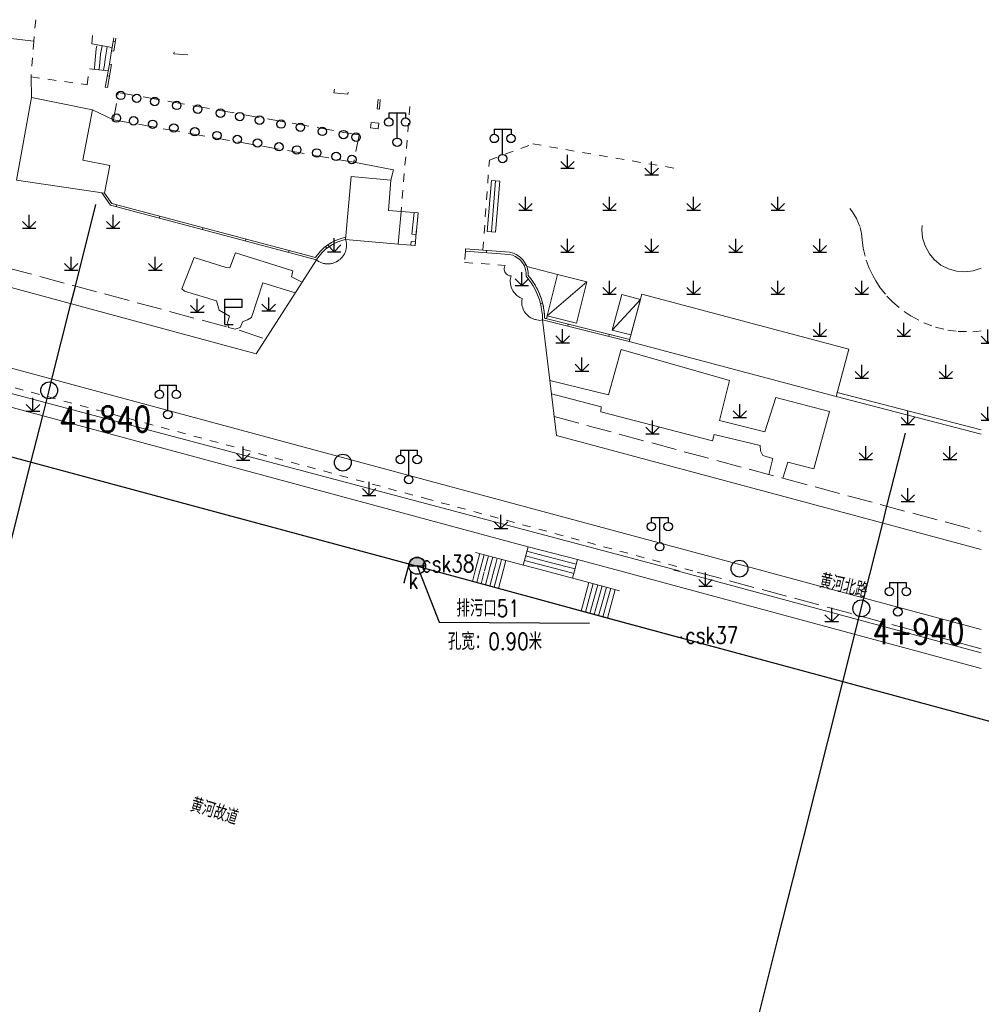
# Model space of a CAD drawing. Extents: x 39508475 to 39522402, y 3783947 to 3795549.
# Tile 97 of 256: x 39513886 to 39514000, y 3794448 to 3794566. Entities that reach past the tile are written whole.
import ezdxf
from ezdxf.enums import TextEntityAlignment as Align

# ---------------------------------------------------------------- set-up
doc = ezdxf.new("R2010")
doc.units = 0
doc.header["$PDSIZE"] = 0.2
for name, pattern in [('X0', [4, 3, -1]), ('X5', [3, 2, -1]), ('X6', [2, 1, -1])]:
    doc.linetypes.add(name, pattern=pattern)
doc.layers.get('0').update_dxf_attribs({"linetype": 'CONTINUOUS'})
for name, color, linetype in [('DLSS', 4, 'CONTINUOUS'), ('JCDL_DMX_F', 30, 'CONTINUOUS'), ('JCDL_JMDD', 1, 'CONTINUOUS'), ('JCDL_JMDD_F', 231, 'CONTINUOUS'), ('JCDL_JMDX_F', 231, 'CONTINUOUS'), ('JCDL_JTD_F', 100, 'CONTINUOUS'), ('JMD', 6, 'CONTINUOUS'), ('SXSS', 5, 'CONTINUOUS'), ('ZBTZ', 3, 'CONTINUOUS'), ('zdh', 7, 'CONTINUOUS'), ('排水孔', 4, 'CONTINUOUS'), ('断面线', 2, 'CONTINUOUS')]:
    doc.layers.add(name, color=color, linetype=linetype)
for name, color, linetype, lineweight in [('JCDL_JMDX', 1, 'CONTINUOUS', 0), ('JCDL_ZBX', 3, 'CONTINUOUS', 0), ('JCDL_ZBX_F', 7, 'CONTINUOUS', 0), ('TEXTL_ZJ', 7, 'CONTINUOUS', 0)]:
    doc.layers.add(name, color=color, linetype=linetype, lineweight=lineweight)
doc.styles.add('HZ', font='rs', dxfattribs={"width": 0.8, "bigfont": 'hztxt'})
doc.linetypes.add('10422', pattern='A,2,[150,AAA.SHX,S=1,R=0,X=0,Y=1],2,[177,AAA.SHX,S=1,R=0,X=0,Y=0.8],1e-09', length=4)
doc.linetypes.add('X19', pattern='A,4.5,[145,symbolx.shx,S=1,R=0,X=0,Y=1],4.5,-0.5,[146,symbolx.shx,S=1,R=0,X=0,Y=0],-0.5', length=10)
doc.linetypes.add('X23', pattern='A,8,-1,[148,symbolx.shx,S=1,R=0,X=0,Y=0],-1', length=10)
doc.linetypes.add('X4', pattern='A,0,-1e-09,[149,symbolx.shx,S=0.15,R=0,X=0,Y=0],-1.6', length=1.6)
doc.linetypes.add('X41', pattern='A,1,[18,symbolt.shx,S=1,R=0,X=0,Y=0],2,[8,symbolt.shx,S=1,R=0,X=0,Y=0],1', length=4)
doc.linetypes.add('X49', pattern='A,0,[5,symbolt.shx,S=1,R=0,X=0,Y=0],-10', length=10)
doc.linetypes.add('X67', pattern='A,1,[150,symbolx.shx,S=1,R=0,X=0,Y=1],2,[153,symbolx.shx,S=1,R=0,X=0,Y=0.8],2,[145,symbolx.shx,S=1,R=0,X=0,Y=0],0,[150,symbolx.shx,S=1,R=0,X=0,Y=1],2,[153,symbolx.shx,S=1,R=0,X=0,Y=0.8],2,[150,symbolx.shx,S=1,R=0,X=0,Y=1],0.5,-0.5,[146,symbolx.shx,S=1,R=0,X=0,Y=0],-0.5,0.5,[153,symbolx.shx,S=1,R=0,X=0,Y=0.8],1', length=12)

# ---------------------------------------------------------------- blocks, each defined once
blk = doc.blocks.new('9530003')
at = {"color": 0}
for p, q in [((0, 0), (0, 1.6)), ((-0.8, 0), (0.8, 0))]:
    blk.add_line(p, q, dxfattribs=at)
at = {"color": 0, "linetype": 'Continuous'}
for points in [[(0, 0), (-0.8, 0.8)], [(0, 0), (0.8, 0.8)]]:
    blk.add_lwpolyline(points, dxfattribs=at)
blk = doc.blocks.new('3521000')
at = {"color": 0}
for p, q in [((-1, 3.5), (1, 3.5)), ((0, 0.5), (0, 3.5))]:
    blk.add_line(p, q, dxfattribs=at)
at = {"color": 0, "linetype": 'Continuous', "flags": 128}
for points in [[(-1, 3.5), (-1, 2.9)], [(1, 3.5), (1, 2.9)]]:
    blk.add_lwpolyline(points, dxfattribs=at)
at = {"color": 0}
for centre in [(-1, 2.4), (1, 2.4), (0, 0)]:
    blk.add_circle(centre, 0.5, dxfattribs=at)
blk = doc.blocks.new('4564000')
at = {"color": 0}
for p, q in [((0, 3), (2, 3)), ((0, 0), (0, 3)), ((2, 3), (2, 2)), ((2, 2), (0, 2))]:
    blk.add_line(p, q, dxfattribs=at)
at = {"color": 0, "linetype": 'Continuous', "flags": 128}
blk.add_lwpolyline([(0, 0), (1, 0)], dxfattribs=at)
blk = doc.blocks.new('5820000')
at = {"color": 0, "linetype": 'Continuous'}
blk.add_circle((0, 0), 1, dxfattribs=at)
blk = doc.blocks.new('2382100')
at = {"color": 0, "linetype": 'Continuous'}
blk.add_circle((0, 0), 0.5, dxfattribs=at)

msp = doc.modelspace()

# ---------------------------------------------------------------- hatches: boundary and pattern name
at = {"layer": '排水孔', "linetype": 'Continuous'}
h = msp.add_hatch(color=256, dxfattribs=at)
edge = h.paths.add_edge_path()
edge.add_arc((39513932.91, 3794500.61), 1, 0, 180)
edge.add_line((39513931.91, 3794500.61), (39513932.91, 3794500.61))
edge.add_line((39513932.91, 3794500.61), (39513933.91, 3794500.61))

# ---------------------------------------------------------------- linework, layer by layer
msp.add_line((39513931.91, 3794500.61, 74.908), (39513933.91, 3794500.61, 74.908))
at = {"linetype": 'Continuous'}
for p, q in [((39513932.91, 3794500.61, 36.568), (39513935.52834, 3794493.90769, 0.006)), ((39513935.52834, 3794493.90769, 0.006), (39513953.41506, 3794493.7874, 0.006))]:
    msp.add_line(p, q, dxfattribs=at)
at = {"elevation": 36.568, "flags": 128}
msp.add_lwpolyline([(39513933.91, 3794500.61, 1), (39513931.91, 3794500.61), (39513932.91, 3794500.61)], format="xyb", close=True, dxfattribs=at)
at = {"linetype": 'Continuous', "elevation": 35.387, "flags": 128}
msp.add_lwpolyline([(39513931.371, 3794498.616), (39513931.95532, 3794500.78465)], dxfattribs=at)
at = {"layer": 'DLSS', "linetype": 'X6', "lineweight": 0}
for points in [[(39513887.55507, 3794565.59181), (39513887.32399, 3794563.05), (39513886.996, 3794558.78399), (39513893.665, 3794557.858), (39513893.94, 3794559.764)], [(39513894.226, 3794562.706), (39513894.34251, 3794564.01539)], [(39513932.05691, 3794555.25603), (39513930.991, 3794542.77501)], [(39513940.72682, 3794538.1567), (39513941.503, 3794548.88701), (39513946.669, 3794550.81199), (39513963.9405, 3794547.8509)], [(39513965.70559, 3794500.00555), (39513934.33725, 3794508.50717), (39513916.95732, 3794513.19098), (39513893.78387, 3794519.43527), (39513863.36872, 3794527.6309), (39513823.78074, 3794538.29823), (39513790.4689, 3794547.2744), (39513784.70434, 3794548.79452), (39513784.438, 3794545.53699)], [(39513984.36357, 3794543.10754), (39513984.64329, 3794542.78729), (39513985.1764, 3794541.91577), (39513985.58338, 3794540.87012), (39513985.74549, 3794540.13684), (39513985.8133, 3794539.40175), (39513985.95568, 3794538.41901), (39513986.32228, 3794536.97588), (39513986.66619, 3794536.04433), (39513987.087, 3794535.14487), (39513987.4472, 3794534.50203), (39513987.9768, 3794533.69863), (39513988.78169, 3794532.70356), (39513989.47376, 3794531.99135), (39513990.84433, 3794530.85618), (39513991.6966, 3794530.29437), (39513993.17657, 3794529.52774), (39513994.5725, 3794529.00926), (39513996.01897, 3794528.65541), (39513997.23044, 3794528.49121), (39513998.98577, 3794528.45885), (39513999.48121, 3794528.49319), (39514000, 3794528.55523)], [(39513992.96236, 3794541.11043), (39513992.91376, 3794540.62277), (39513993.01304, 3794539.62666), (39513993.30698, 3794538.66975), (39513993.78402, 3794537.78969), (39513994.42538, 3794537.0211), (39513995.20583, 3794536.39422), (39513996.09466, 3794535.93372), (39513997.0569, 3794535.65772), (39513998.05468, 3794535.57708), (39513999.04875, 3794535.69496), (39514000, 3794536.00675)], [(39513938.64601, 3794538.05699), (39513938.5349, 3794536.70262), (39513943.38399, 3794536.362), (39513943.30366, 3794536.17979), (39513943.26899, 3794535.98364), (39513943.27209, 3794535.85071), (39513943.31589, 3794535.6564), (39513943.35301, 3794535.5712), (39513943.51158, 3794535.35276), (39513943.66999, 3794535.22115), (39513943.8131, 3794535.15087), (39513943.87631, 3794535.13009), (39513944.00666, 3794535.10385), (39513944.073, 3794535.099), (39513944.00676, 3794534.79828), (39513943.98631, 3794534.5939), (39513943.97891, 3794534.39305), (39513944.03884, 3794533.98171), (39513944.0938, 3794533.7838), (39513944.20994, 3794533.49858), (39513944.30887, 3794533.31857), (39513944.43614, 3794533.13302), (39513944.7808, 3794532.77227), (39513945.11361, 3794532.54262), (39513945.29711, 3794532.45031), (39513945.392, 3794532.411), (39513945.3522, 3794532.12708), (39513945.35128, 3794531.93425), (39513945.36502, 3794531.7695), (39513945.3751, 3794531.62883), (39513945.45937, 3794531.28981), (39513945.53525, 3794531.09764), (39513945.68309, 3794530.82543), (39513945.75912, 3794530.71563), (39513946.0992, 3794530.35073), (39513946.25186, 3794530.23257), (39513946.42655, 3794530.12225), (39513946.5177, 3794530.07358), (39513946.80382, 3794529.95487), (39513946.90266, 3794529.92472), (39513946.98366, 3794529.90425), (39513947.51263, 3794529.8045), (39513947.824, 3794529.87601)]]:
    msp.add_lwpolyline(points, dxfattribs=at)
at = {"layer": 'DLSS', "linetype": 'Continuous', "lineweight": 20}
for points in [[(39513920.931, 3794537.002), (39513913.768, 3794525.815), (39513819.867, 3794551.23999)], [(39513974.05155, 3794500), (39513934.46, 3794510.67201), (39513863.047, 3794529.937)], [(39513947.824, 3794529.87601), (39513949.496, 3794516.118), (39513979.327, 3794508.11099), (39514000, 3794502.54519)], [(39514000, 3794493.01448), (39513984.172, 3794497.27201), (39513974.05155, 3794500)]]:
    msp.add_lwpolyline(points, dxfattribs=at)
at = {"layer": 'JCDL_DMX_F', "color": 3, "linetype": 'X41', "lineweight": 0}
for points in [[(39513784.438, 3794545.53699), (39513793.01801, 3794543.61199), (39513797.43, 3794542.832), (39513801.076, 3794542.04601), (39513943.886, 3794503.45699), (39513946.094, 3794502.88499)], [(39513951.98006, 3794501.3561), (39513957.00558, 3794500)], [(39513957.00559, 3794500), (39514000, 3794488.39829)]]:
    msp.add_lwpolyline(points, dxfattribs=at)
at = {"layer": 'JCDL_JMDX', "color": 6, "linetype": 'Continuous', "lineweight": 0}
for points in [[(39513896.83278, 3794563.43701), (39513896.578, 3794561.879)], [(39513894.749, 3794562.10475), (39513894.5345, 3794559.89825)], [(39513894.814, 3794562.49925), (39513894.749, 3794562.10475)], [(39513895.402, 3794562.2925), (39513895.272, 3794561.5035)], [(39513895.43562, 3794562.49811), (39513895.402, 3794562.2925)], [(39513895.99, 3794562.08575), (39513895.795, 3794560.90225)], [(39513896.04043, 3794562.39416), (39513895.99, 3794562.08575)], [(39513896.64524, 3794562.29021), (39513896.578, 3794561.879), (39513896.318, 3794560.301), (39513896.17759, 3794559.52311)], [(39513895.272, 3794561.5035), (39513895.129, 3794560.0325)], [(39513895.795, 3794560.90225), (39513895.7235, 3794560.16675)], [(39513894.5345, 3794559.89825), (39513894.4994, 3794559.70378)], [(39513895.129, 3794560.0325), (39513895.0588, 3794559.64356)], [(39513895.7235, 3794560.16675), (39513895.6182, 3794559.58333)], [(39513896.318, 3794560.301), (39513895.822, 3794557.553)], [(39513928.41972, 3794554.94573), (39513928.52819, 3794556.07559)], [(39513895.40272, 3794544.9828), (39513896.43076, 3794543.52031), (39513920.931, 3794537.002), (39513921.21419, 3794537.41865), (39513921.65071, 3794537.92896), (39513921.76957, 3794538.04767), (39513922.01817, 3794538.27361), (39513922.41639, 3794538.58222), (39513922.84185, 3794538.85204), (39513923.29078, 3794539.08068), (39513923.60115, 3794539.20923), (39513924.08028, 3794539.36494), (39513924.407, 3794539.443)], [(39513938.64601, 3794538.05699), (39513943.85397, 3794537.67079), (39513944.27505, 3794537.55682), (39513944.57389, 3794537.42317), (39513944.76204, 3794537.31239), (39513945.02389, 3794537.11593), (39513945.18286, 3794536.96627), (39513945.32785, 3794536.80303), (39513945.51665, 3794536.53559), (39513945.66782, 3794536.24581), (39513945.74597, 3794536.04133), (39513945.80652, 3794535.83161), (39513945.86083, 3794535.50863), (39513945.87355, 3794535.28951), (39513945.86763, 3794535.07222), (39513946.2496, 3794534.60074), (39513946.48381, 3794534.27001), (39513946.70078, 3794533.92772), (39513946.89995, 3794533.57478), (39513947.08079, 3794533.2121), (39513947.31667, 3794532.65193), (39513947.44973, 3794532.26913), (39513947.613, 3794531.678), (39513947.75796, 3794530.88639), (39513947.80007, 3794530.48333), (39513947.824, 3794529.87601), (39513958.1274, 3794527.30375)], [(39513948.38512, 3794530.35431), (39513953.10401, 3794534.41199)], [(39513956.11459, 3794528.66697), (39513959.45644, 3794532.29986)], [(39513940.3819, 3794502.07061), (39513939.81624, 3794500)], [(39513945.94976, 3794502.33535), (39513947.42025, 3794501.9493)], [(39513940.89475, 3794501.93051), (39513940.36737, 3794500)], [(39513941.4076, 3794501.79041), (39513940.91849, 3794500)], [(39513941.92045, 3794501.6503), (39513941.53233, 3794500.22959)], [(39513942.4333, 3794501.5102), (39513942.17456, 3794500.56306)], [(39513942.81678, 3794500.89653), (39513942.57819, 3794500)], [(39513942.94616, 3794501.3701), (39513942.81678, 3794500.89653)], [(39513943.45901, 3794501.23), (39513943.13166, 3794500)], [(39513945.6617, 3794501.23814), (39513950.07319, 3794500.07998)], [(39513945.80573, 3794501.78675), (39513948.74672, 3794501.01464)], [(39513947.42025, 3794501.9493), (39513951.83496, 3794500.80341)], [(39513948.74672, 3794501.01464), (39513951.68986, 3794500.25071)], [(39513939.81624, 3794500), (39513939.60566, 3794499.22918)], [(39513940.36737, 3794500), (39513940.24789, 3794499.56265)], [(39513940.89011, 3794499.89612), (39513940.51133, 3794498.47285)], [(39513941.47123, 3794500), (39513941.0273, 3794498.3319)], [(39513941.53233, 3794500.22959), (39513941.47123, 3794500)], [(39513942.02471, 3794500), (39513941.54326, 3794498.19094)], [(39513942.17456, 3794500.56306), (39513942.02471, 3794500)], [(39513942.57819, 3794500), (39513942.05923, 3794498.04999)], [(39513950.07319, 3794500.07998), (39513950.38134, 3794500)], [(39513950.38134, 3794500), (39513951.54476, 3794499.69802)], [(39513939.60566, 3794499.22918), (39513939.4794, 3794498.75475)], [(39513940.24789, 3794499.56265), (39513939.99537, 3794498.6138)], [(39513952.92855, 3794495.08067), (39513953.86014, 3794498.49384)], [(39513953.44886, 3794494.93853), (39513954.38045, 3794498.3517)], [(39513954.36842, 3794496.25918), (39513954.90076, 3794498.20956)], [(39513955.02181, 3794496.60463), (39513955.42107, 3794498.06742)], [(39513955.52944, 3794494.37016), (39513956.46179, 3794497.78311)], [(39513955.67521, 3794496.95009), (39513955.94138, 3794497.92528)], [(39513953.96884, 3794494.79648), (39513954.36842, 3794496.25918)], [(39513954.48904, 3794494.65437), (39513955.02181, 3794496.60463)], [(39513955.00924, 3794494.51227), (39513955.67521, 3794496.95009)]]:
    msp.add_lwpolyline(points, dxfattribs=at)
at = {"layer": 'JCDL_JMDX', "color": 6, "linetype": 'X5', "lineweight": 0}
msp.add_lwpolyline([(39513930.654, 3794538.877), (39513932.676, 3794538.70402), (39513933.022, 3794542.606), (39513930.991, 3794542.77501)], dxfattribs=at)
at = {"layer": 'JCDL_JMDX', "color": 6, "linetype": 'X67', "lineweight": 0}
for points in [[(39513764.18125, 3794536.53162), (39513788.19699, 3794537.776), (39513791.621, 3794537.779), (39513798.239, 3794536.813), (39513934.86748, 3794500)], [(39513934.86748, 3794500), (39513938.783, 3794498.94501), (39513956.04964, 3794494.22805), (39514000, 3794482.36022)]]:
    msp.add_lwpolyline(points, dxfattribs=at)
at = {"layer": 'JCDL_JMDX', "color": 6, "linetype": 'X23', "lineweight": 0}
msp.add_lwpolyline([(39513982.86677, 3794521.2231), (39514000, 3794516.77024)], dxfattribs=at)
at = {"layer": 'JCDL_JMDX', "color": 6, "linetype": 'X19', "lineweight": 0}
msp.add_lwpolyline([(39513982.74244, 3794520.75573), (39514000, 3794516.26949)], dxfattribs=at)
at = {"layer": 'JCDL_JMDX_F', "linetype": 'Continuous', "lineweight": 0}
for points in [[(39513897.07683, 3794563.38033), (39513896.82472, 3794561.83865), (39513896.578, 3794561.879)], [(39513896.765, 3794563.0225), (39513897.01172, 3794562.98215)], [(39513894.226, 3794562.706), (39513896.64524, 3794562.29021)], [(39513893.94, 3794559.764), (39513896.17759, 3794559.52311)], [(39513895.822, 3794557.553), (39513896.06803, 3794557.5086), (39513896.56402, 3794560.25659), (39513896.318, 3794560.301)], [(39513896.07, 3794558.927), (39513896.31603, 3794558.8826)], [(39513928.41972, 3794554.94573), (39513928.17087, 3794554.96963), (39513928.28252, 3794556.13265)], [(39513928.33699, 3794553.27401), (39513928.273, 3794552.62304), (39513927.36518, 3794552.71229), (39513927.42917, 3794553.36324), (39513928.33699, 3794553.27401)], [(39513941.7453, 3794546.44157), (39513941.24962, 3794540.39311)], [(39513941.7453, 3794546.44157), (39513942.74196, 3794546.35989)], [(39513942.24363, 3794546.40073), (39513941.74795, 3794540.35227)], [(39513942.74196, 3794546.35989), (39513942.24628, 3794540.31143)], [(39513895.744, 3794544.93202), (39513896.58296, 3794543.73851), (39513920.82392, 3794537.28919), (39513921.01521, 3794537.57063), (39513921.46711, 3794538.09892), (39513921.59707, 3794538.22872), (39513921.85728, 3794538.46521), (39513922.27256, 3794538.78704), (39513922.7179, 3794539.06946), (39513923.18605, 3794539.3079), (39513923.51455, 3794539.44395), (39513924.01249, 3794539.60578), (39513924.43008, 3794539.70555)], [(39513897.11914, 3794543.33716), (39513897.18342, 3794543.57876)], [(39513902.24223, 3794541.97416), (39513902.3065, 3794542.21576)], [(39513933.022, 3794542.606), (39513932.79383, 3794540.03277), (39513932.28299, 3794540.08626), (39513932.53732, 3794542.64633), (39513933.022, 3794542.606)], [(39513907.36531, 3794540.61116), (39513907.42959, 3794540.85276)], [(39513942.24628, 3794540.31143), (39513941.24962, 3794540.39311)], [(39513912.4884, 3794539.24816), (39513912.55267, 3794539.48976)], [(39513922.16603, 3794538.3882), (39513922.01289, 3794538.58581)], [(39513932.71473, 3794539.14076), (39513932.676, 3794538.70402), (39513932.15012, 3794538.749), (39513932.19721, 3794539.19536), (39513932.71473, 3794539.14076)], [(39513917.61148, 3794537.88516), (39513917.67576, 3794538.12676)], [(39513938.64601, 3794538.05699), (39513938.66449, 3794538.30631), (39513943.89626, 3794537.91834), (39513944.35926, 3794537.79302), (39513944.6887, 3794537.64569), (39513944.90091, 3794537.52075), (39513945.1851, 3794537.30752), (39513945.36236, 3794537.14064), (39513945.52404, 3794536.95861), (39513945.73055, 3794536.66608), (39513945.89617, 3794536.3486), (39513945.98324, 3794536.12077), (39513946.05069, 3794535.88719), (39513946.10962, 3794535.53669), (39513946.12375, 3794535.29336), (39513946.12005, 3794535.15779), (39513946.44895, 3794534.75182), (39513946.69153, 3794534.40926), (39513946.91536, 3794534.05616), (39513947.12082, 3794533.69206), (39513947.30809, 3794533.3165), (39513947.55019, 3794532.74157), (39513947.68855, 3794532.34353), (39513947.85692, 3794531.73391), (39513948.0056, 3794530.92195), (39513948.04956, 3794530.50126), (39513948.06643, 3794530.07316), (39513958.19167, 3794527.54537)], [(39513941.13916, 3794537.87211), (39513941.15765, 3794538.12143)], [(39513945.62456, 3794536.32873), (39513945.84622, 3794536.44436)], [(39513947.58096, 3794531.79402), (39513947.82194, 3794531.86057)], [(39513950.82269, 3794529.12738), (39513950.88324, 3794529.36993)], [(39513955.70184, 3794527.90929), (39513955.7624, 3794528.15185)], [(39513939.86905, 3794502.21071), (39513943.45901, 3794501.23)], [(39513945.51768, 3794500.68954), (39513946.09378, 3794502.88395)], [(39513946.09378, 3794502.88395), (39513951.98006, 3794501.3561)], [(39513943.45901, 3794501.23), (39513943.13166, 3794500)], [(39513943.45901, 3794501.23), (39513948.14415, 3794500)], [(39513951.98006, 3794501.3561), (39513951.62404, 3794500)], [(39513942.57519, 3794497.90904), (39513943.13166, 3794500)], [(39513948.14415, 3794500), (39513953.3406, 3794498.63577)], [(39513951.62404, 3794500), (39513951.39966, 3794499.14532)], [(39513938.96344, 3794498.8957), (39513942.57519, 3794497.90904)], [(39513953.3406, 3794498.63577), (39513952.40824, 3794495.22281)], [(39513956.98199, 3794497.641), (39513953.33983, 3794498.63598)], [(39513952.40824, 3794495.22281), (39513942.57519, 3794497.90904)], [(39513956.04964, 3794494.22805), (39513952.40824, 3794495.22281)]]:
    msp.add_lwpolyline(points, dxfattribs=at)
at = {"layer": 'JCDL_JMDX_F', "linetype": 'X5', "lineweight": 0}
msp.add_lwpolyline([(39513897.36957, 3794556.92581), (39513926.00301, 3794551.865), (39513925.36974, 3794548.62118), (39513896.807, 3794553.663), (39513897.36957, 3794556.92581)], dxfattribs=at)
at = {"layer": 'JCDL_ZBX', "color": 114, "linetype": 'X4', "lineweight": 0, "true_color": 0x009944}
for points in [[(39513867.18559, 3794551.56302), (39513868.34873, 3794565.26565), (39513887.32399, 3794563.05)], [(39513886.996, 3794558.78399), (39513887.06799, 3794556.323)], [(39513894.28901, 3794554.847), (39513896.807, 3794553.663)], [(39513925.36974, 3794548.62118), (39513930.09771, 3794547.72668), (39513929.80101, 3794546.497)], [(39513919.23789, 3794534.35773), (39513917.96161, 3794534.98271), (39513918.14707, 3794535.70237), (39513911.31456, 3794537.85779), (39513910.63946, 3794536.07925), (39513910.21605, 3794536.11565), (39513906.39651, 3794537.30358), (39513904.90958, 3794533.54698), (39513905.23016, 3794533.2892), (39513909.05736, 3794532.12619), (39513909.35368, 3794531.01692), (39513910.5914, 3794530.32352), (39513910.37395, 3794529.55364), (39513910.49193, 3794528.97678), (39513911.26682, 3794528.77789), (39513911.85716, 3794528.95462), (39513912.17326, 3794529.68952), (39513912.7227, 3794529.89091), (39513913.20674, 3794530.17401), (39513914.55536, 3794534.26637), (39513918.42285, 3794533.08484)], [(39513976.40102, 3794511.04753), (39513976.99801, 3794512.93267), (39513980.06937, 3794512.15229), (39513981.96076, 3794518.96757), (39513975.54947, 3794520.61849), (39513974.27196, 3794516.55185), (39513968.84756, 3794517.87913), (39513970.06561, 3794522.6523), (39513957.18623, 3794526.33305), (39513955.65189, 3794520.95141), (39513948.70092, 3794522.66026)], [(39513948.89301, 3794521.0797), (39513954.77671, 3794519.51021), (39513954.77162, 3794518.9109), (39513968.01884, 3794515.49735), (39513968.24407, 3794516.2454), (39513973.68794, 3794514.93229), (39513973.74121, 3794514.27423), (39513974.01618, 3794513.74694), (39513975.19338, 3794513.38355), (39513974.72891, 3794511.47468)]]:
    msp.add_lwpolyline(points, dxfattribs=at)
at = {"layer": 'JCDL_ZBX', "color": 114, "linetype": 'Continuous', "lineweight": 0, "true_color": 0x009944}
for points in [[(39513904.01587, 3794561.7687), (39513903.992, 3794561.547)], [(39513903.992, 3794561.547), (39513905.64234, 3794561.39095)], [(39513923.0638, 3794557.34472), (39513923.01799, 3794556.88795), (39513924.67091, 3794556.72218), (39513924.69534, 3794556.96579)], [(39513920.931, 3794537.002), (39513921.01495, 3794536.93939), (39513921.10199, 3794536.88114), (39513921.19168, 3794536.82706), (39513921.28382, 3794536.77726), (39513921.3782, 3794536.73186), (39513921.47462, 3794536.69096), (39513921.57286, 3794536.65465), (39513921.6727, 3794536.62301), (39513921.77392, 3794536.5961), (39513921.87629, 3794536.574), (39513921.9796, 3794536.55674), (39513922.0836, 3794536.54437), (39513922.18807, 3794536.53691), (39513922.29277, 3794536.53439), (39513922.39748, 3794536.5368), (39513922.50195, 3794536.54414), (39513922.60597, 3794536.5564), (39513922.70929, 3794536.57355), (39513922.81169, 3794536.59554), (39513922.91294, 3794536.62233), (39513923.01281, 3794536.65387), (39513923.11109, 3794536.69008), (39513923.20755, 3794536.73087), (39513923.30198, 3794536.77617), (39513923.365, 3794536.80999), (39513923.39418, 3794536.82586), (39513923.48392, 3794536.87985), (39513923.57103, 3794536.938), (39513923.6553, 3794537.0002), (39513923.73654, 3794537.06629), (39513923.81459, 3794537.13614), (39513923.88925, 3794537.20959), (39513923.96037, 3794537.28647), (39513924.02778, 3794537.36663), (39513924.09135, 3794537.44986), (39513924.15092, 3794537.53601), (39513924.20637, 3794537.62486), (39513924.25757, 3794537.71623), (39513924.30441, 3794537.8099), (39513924.34678, 3794537.90569), (39513924.38459, 3794538.00336), (39513924.41776, 3794538.1027), (39513924.44621, 3794538.2035), (39513924.46987, 3794538.30552), (39513924.48871, 3794538.40855), (39513924.50267, 3794538.51235), (39513924.51172, 3794538.61669), (39513924.51585, 3794538.72134), (39513924.51504, 3794538.82607), (39513924.50929, 3794538.93065), (39513924.49863, 3794539.03484), (39513924.48307, 3794539.13841), (39513924.46264, 3794539.24114), (39513924.4374, 3794539.34278), (39513924.407, 3794539.443)]]:
    msp.add_lwpolyline(points, dxfattribs=at)
at = {"layer": 'JCDL_ZBX', "color": 114, "linetype": 'X49', "lineweight": 0, "true_color": 0x009944}
for points in [[(39513761.69348, 3794533.48097), (39513763.05502, 3794539.14151), (39513766.70395, 3794542.67935), (39513771.27872, 3794545.45519), (39513774.60087, 3794547.14247), (39513776.45256, 3794547.08804), (39513781.46303, 3794547.63232), (39513784.83964, 3794547.68675), (39513815.71269, 3794539.52648), (39513868.1886, 3794525.48126), (39513964.05212, 3794500)], [(39513963.81707, 3794500), (39513963.44647, 3794500.09979)], [(39514000, 3794490.2575), (39513963.81707, 3794500)]]:
    msp.add_lwpolyline(points, dxfattribs=at)
at = {"layer": 'JCDL_ZBX_F', "color": 114, "linetype": 'X0', "lineweight": 0, "true_color": 0x009944}
for points in [[(39513910.23, 3794529.04401), (39513819.536, 3794553.537)], [(39513911.73001, 3794528.65901), (39513914.91328, 3794527.60366)], [(39513949.22371, 3794518.35847), (39513976.395, 3794511.02499), (39514000, 3794504.67722)], [(39514000, 3794490.74388), (39513965.72615, 3794500)]]:
    msp.add_lwpolyline(points, dxfattribs=at)
at = {"layer": 'JMD', "color": 6, "linetype": 'Continuous', "lineweight": 0}
for points in [[(39513895.744, 3794544.93201), (39513885.2773, 3794546.48989), (39513887.06799, 3794556.323), (39513894.28901, 3794554.847), (39513893.155, 3794548.869), (39513896.376, 3794548.223), (39513895.744, 3794544.93201)], [(39513925.065, 3794546.93001), (39513929.80101, 3794546.497), (39513929.51786, 3794542.90236), (39513930.991, 3794542.77501), (39513930.654, 3794538.877), (39513924.407, 3794539.443), (39513925.065, 3794546.93001)], [(39513945.95067, 3794536.21329), (39513949.613, 3794535.27201), (39513948.38512, 3794530.35431), (39513948.30034, 3794530.01474), (39513948.07159, 3794530.07186), (39513948.06448, 3794530.27009), (39513948.05216, 3794530.46808), (39513948.03502, 3794530.66571), (39513948.01309, 3794530.86287), (39513947.98638, 3794531.05943), (39513947.9549, 3794531.25529), (39513947.91867, 3794531.45033), (39513947.87771, 3794531.64442), (39513947.83205, 3794531.83747), (39513947.78171, 3794532.02935), (39513947.72673, 3794532.21995), (39513947.66713, 3794532.40915), (39513947.60295, 3794532.59685), (39513947.53423, 3794532.78294), (39513947.46101, 3794532.96731), (39513947.38334, 3794533.14984), (39513947.33478, 3794533.25708), (39513947.30125, 3794533.33043), (39513947.21479, 3794533.50897), (39513947.12403, 3794533.68536), (39513947.02901, 3794533.85949), (39513946.92978, 3794534.03126), (39513946.82641, 3794534.20057), (39513946.71896, 3794534.36732), (39513946.60749, 3794534.53141), (39513946.49206, 3794534.69275), (39513946.37275, 3794534.85123), (39513946.24963, 3794535.00676), (39513946.12245, 3794535.159), (39513946.12488, 3794535.26651), (39513946.12262, 3794535.37404), (39513946.11605, 3794535.48138), (39513946.10518, 3794535.58838), (39513946.09002, 3794535.69486), (39513946.07581, 3794535.77258), (39513946.07059, 3794535.80063), (39513946.04694, 3794535.90555), (39513946.01909, 3794536.00943), (39513945.9871, 3794536.11211), (39513945.95067, 3794536.21329)], [(39513953.10401, 3794534.41199), (39513951.87344, 3794529.48333), (39513948.38512, 3794530.35431), (39513949.613, 3794535.27201), (39513953.10401, 3794534.41199)], [(39513959.45644, 3794532.29986), (39513958.33305, 3794528.07683), (39513956.11459, 3794528.66697), (39513957.238, 3794532.89), (39513959.45644, 3794532.29986)], [(39513958.1274, 3794527.30375), (39513959.62699, 3794532.94099), (39513984.24204, 3794526.39298), (39513982.74244, 3794520.75573), (39513958.1274, 3794527.30375)]]:
    msp.add_lwpolyline(points, dxfattribs=at)
at = {"layer": 'SXSS', "linetype": '10422', "flags": 128}
msp.add_lwpolyline([(39514328.14589, 3794393.5867), (39514250, 3794414.78369), (39514238.81669, 3794417.87393), (39514220.67783, 3794422.75927), (39514192.41572, 3794430.40209), (39514186.19159, 3794431.9184), (39514176.13548, 3794434.71056), (39514000, 3794482.36022), (39513955.52944, 3794494.37016), (39513942.57519, 3794497.90904), (39513934.86748, 3794500), (39513931.95532, 3794500.78465), (39513798.239, 3794536.813), (39513791.621, 3794537.779), (39513764.18125, 3794536.53162)], dxfattribs=at)
at = {"layer": 'zdh', "color": 1}
for p in [(39513932.911, 3794500.61, 36.568), (39513931.371, 3794498.616, 35.387), (39513964.303, 3794492.099, 36.573)]:
    msp.add_point(p, dxfattribs=at)
at = {"layer": '排水孔'}
msp.add_circle((39513932.91, 3794500.61, 74.908), 1, dxfattribs=at)
at = {"layer": '断面线', "color": 1, "flags": 128}
for points in [[(39513864.13064, 3794422.04736), (39513866.24167, 3794430.43813), (39513866.67861, 3794432.17484), (39513868.58326, 3794439.74536), (39513869.20578, 3794442.21971), (39513869.2697, 3794442.47378), (39513871.0666, 3794449.61599), (39513872.92257, 3794456.99296), (39513875.15137, 3794465.85186), (39513878.51393, 3794479.21718), (39513881.63921, 3794491.63934), (39513884.76282, 3794504.05489), (39513886.98828, 3794512.90051), (39513888.38546, 3794518.45392), (39513889.14707, 3794521.48112), (39513889.48041, 3794522.80609), (39513891.73812, 3794531.77989), (39513892.27008, 3794533.89429), (39513894.70902, 3794543.58841)], [(39513961.2243, 3794398.1607), (39513964.45898, 3794411.01772), (39513965.20747, 3794413.99277), (39513965.74012, 3794416.10992), (39513965.95527, 3794416.96508), (39513968.13609, 3794425.63326), (39513969.48026, 3794430.97602), (39513973.11032, 3794445.40454), (39513975.74102, 3794455.86091), (39513978.8435, 3794468.19245), (39513981.74365, 3794479.71977), (39513983.52706, 3794486.80837), (39513984.94887, 3794492.45972), (39513985.72494, 3794495.54438), (39513986.03361, 3794496.77126), (39513988.28012, 3794505.70054), (39513988.78165, 3794507.69402), (39513990.96999, 3794516.39209)]]:
    msp.add_lwpolyline(points, dxfattribs=at)
at = {"layer": '断面线'}
for centre in [(39513889.14707, 3794521.48112), (39513985.72494, 3794495.54438)]:
    msp.add_circle(centre, 1, dxfattribs=at)

# ---------------------------------------------------------------- block references
at = {"layer": 'JCDL_JMDD'}
for p in [(39513897.6632, 3794556.58064), (39513899.57043, 3794556.23448), (39513901.69967, 3794555.85293), (39513904.32523, 3794555.38796), (39513906.81575, 3794554.94688), (39513909.52283, 3794554.46746), (39513897.15128, 3794553.88131), (39513899.19051, 3794553.5588), (39513901.4596, 3794553.14853), (39513911.81761, 3794554.0567), (39513914.16361, 3794553.63306), (39513916.73204, 3794553.17303), (39513903.97353, 3794552.70478), (39513906.47427, 3794552.26337), (39513919.02895, 3794552.78424), (39513921.63266, 3794552.29545), (39513909.10888, 3794551.80126), (39513911.52672, 3794551.35788), (39513913.92436, 3794550.91751), (39513924.14904, 3794551.91508), (39513925.65161, 3794551.61475), (39513916.48255, 3794550.47132), (39513918.59248, 3794550.09746), (39513920.96752, 3794549.73443), (39513923.28017, 3794549.32311), (39513925.15334, 3794548.95402)]:
    msp.add_blockref('2382100', p, dxfattribs=at)
at = {"layer": 'JCDL_JMDD_F'}
for p in [(39513930.53899, 3794551.00952), (39513943.075, 3794549.05901), (39513903.266, 3794518.60301), (39513931.914, 3794510.862), (39513961.759, 3794502.871), (39513990.07401, 3794495.135)]:
    msp.add_blockref('3521000', p, dxfattribs=at)
at = {"layer": 'JCDL_JTD_F'}
for name, p in [('4564000', (39513910.04817, 3794529.34081)), ('5820000', (39513924.065, 3794512.88701)), ('5820000', (39513971.243, 3794500.27401))]:
    msp.add_blockref(name, p, dxfattribs=at)
at = {"layer": 'ZBTZ'}
for p in [(39513950.79595, 3794547.91475), (39513960.79445, 3794547.11475), (39513945.7967, 3794542.9155), (39513955.7952, 3794542.9155), (39513965.79366, 3794542.91554), (39513975.79216, 3794542.91554), (39513886.77075, 3794540.78325), (39513896.76925, 3794540.78325), (39513923.04472, 3794537.9887), (39513950.79595, 3794537.91625), (39513960.79442, 3794537.91628), (39513970.79292, 3794537.91628), (39513980.7914, 3794537.9163), (39513891.77, 3794535.784), (39513901.7685, 3794535.784), (39513945.36609, 3794533.952), (39513955.79517, 3794532.91703), (39513965.79367, 3794532.91703), (39513975.79215, 3794532.91705), (39513985.79065, 3794532.91705), (39513915.25595, 3794530.9325), (39513906.7677, 3794530.7848), (39513980.7914, 3794527.9178), (39513990.7899, 3794527.9178), (39513950.21431, 3794527.15921), (39514000.78838, 3794527.11778), (39513952.51424, 3794523.78804), (39513985.79065, 3794522.91855), (39513995.78915, 3794522.91855), (39513887.2205, 3794518.9904), (39513971.27705, 3794518.24145), (39513991.274, 3794517.4414), (39514000.7884, 3794517.9193), (39513960.8932, 3794516.2958), (39513912.21675, 3794513.19115), (39513986.2748, 3794513.2422), (39513996.27325, 3794513.24215), (39513927.2145, 3794508.9919), (39513991.27405, 3794508.24295), (39513942.87888, 3794505.05935), (39513967.20843, 3794498.19343), (39513982.20618, 3794493.99418)]:
    msp.add_blockref('9530003', p, dxfattribs=at)

# ---------------------------------------------------------------- texts
at = {"color": 6, "linetype": 'Continuous', "style": 'HZ', "width": 0.8}
msp.add_text('排污口51', height=2, dxfattribs=at).set_placement((39513937.58126, 3794494.5521))
at = {"linetype": 'Continuous', "style": 'HZ', "width": 0.8}
msp.add_text('孔宽：0.90米', height=2, dxfattribs=at).set_placement((39513936.56985, 3794490.61443, -1.665))
at = {"layer": 'TEXTL_ZJ', "style": 'HZ', "width": 0.8}
for s, rotation, p in [('黄河北路', -13.1725535, (39513980.52549, 3794497.52695)), ('黄河故道', -17.3031927, (39513905.63183, 3794470.91934))]:
    msp.add_text(s, height=1.8, rotation=rotation, dxfattribs=at).set_placement(p, align=Align.BOTTOM_LEFT)
at = {"layer": 'zdh', "color": 1, "style": 'HZ', "width": 0.8}
for s, p in [('csk38', (39513933.411, 3794499.86, 36.568)), ('k', (39513931.871, 3794497.866, 35.387)), ('csk37', (39513964.803, 3794491.349, 36.573))]:
    msp.add_text(s, height=2, dxfattribs=at).set_placement(p)
at = {"layer": '断面线', "linetype": 'Continuous', "style": 'HZ', "width": 0.8}
for s, p in [('4+840', (39513901.25323, 3794518.06597)), ('4+940', (39513997.99145, 3794492.78592))]:
    msp.add_text(s, height=3, dxfattribs=at).set_placement(p, align=Align.MIDDLE_RIGHT)

doc.saveas('drawing.dxf')
